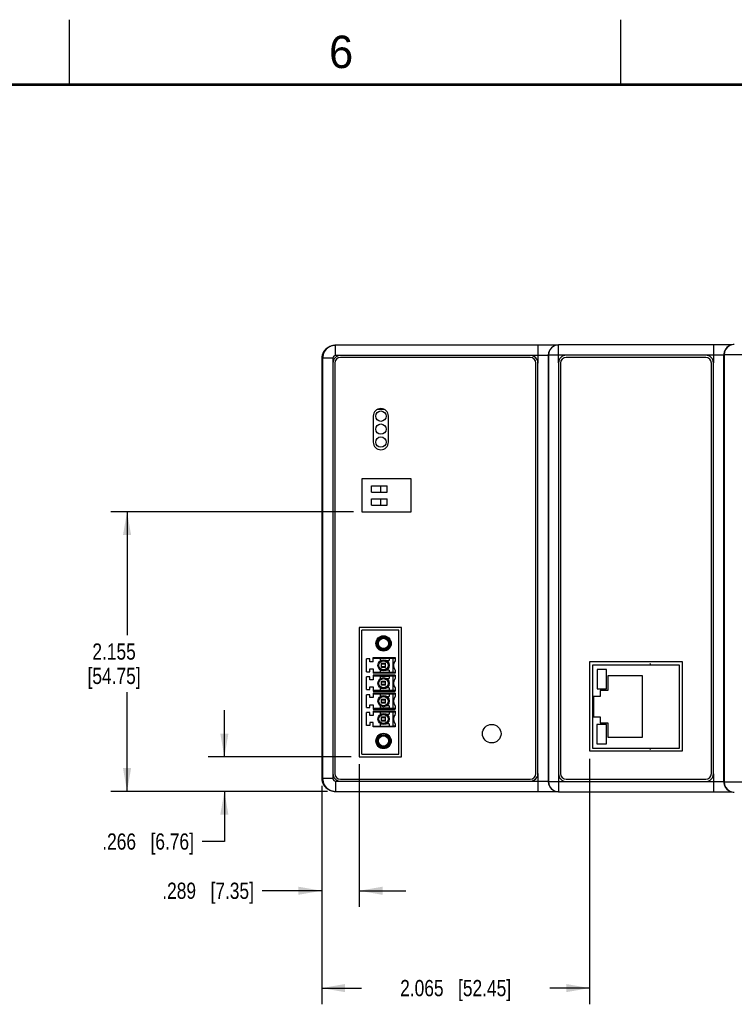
# Model space of a CAD drawing. Header units: inches. Extents: x 0 to 34, y 0 to 22.
# Tile 21 of 46: x 8.1 to 13.6, y 14.4 to 22. Entities that reach past the tile are written whole.
import ezdxf

# ---------------------------------------------------------------- set-up
doc = ezdxf.new("R2010")
doc.units = ezdxf.units.IN
doc.header["$LTSCALE"] = 1.87
doc.header["$MEASUREMENT"] = 0
doc.layers.get('0').update_dxf_attribs({"linetype": 'CONTINUOUS'})
doc.layers.add('DIMENSIONS', color=7, linetype='CONTINUOUS')
doc.styles.get("Standard").update_dxf_attribs({"font": 'txt', "width": 0.8})
doc.styles.add('TEXTSTYLE_2', font='txt')
doc.dimstyles.new('DIMSTYLE_1', dxfattribs={"dimtxt": 0.125, "dimasz": 0.18, "dimexe": 0.18, "dimexo": 0.0625, "dimgap": 0.09, "dimtad": 0, "dimtih": 1, "dimtoh": 1, "dimdec": 3, "dimzin": 4, "dimdsep": 46, "dimtxsty": 'STANDARD', "dimblk": '_FILLED', "dimblk1": '_FILLED', "dimblk2": '_FILLED', "dimcen": 0.09, "dimadec": 0, "dimazin": 0, "dimtp": 0.01, "dimtm": 0.01, "dimtfac": 1, "dimtdec": 3, "dimtofl": 0, "dimtmove": 0, "dimatfit": 3, "dimldrblk": '_FILLED', "dimfxl": 1, "dimtolj": 1, "dimtzin": 4, "dimarcsym": 0})

# ---------------------------------------------------------------- blocks, each defined once
blk = doc.blocks.new('_FILLED')
at = {"color": 0, "linetype": 'BYBLOCK'}
blk.add_solid([(0, 0), (-1, 0.174), (-1, -0.174)], dxfattribs=at)
blk = doc.blocks.new('*D15')
at = {"layer": 'DIMENSIONS', "color": 2, "linetype": 'CONTINUOUS'}
for p, q in [((9.6943, 16.3198), (9.6943, 16.6798)), ((10.6712, 16.3198), (9.5693, 16.3198)), ((10.4893, 16.0536), (9.5693, 16.0536)), ((9.6943, 16.0536), (9.6943, 15.6675)), ((9.6943, 15.6675), (9.522, 15.6675))]:
    blk.add_line(p, q, dxfattribs=at)
at = {"layer": 'DIMENSIONS', "color": 2, "linetype": 'CONTINUOUS', "xscale": 0.18, "yscale": 0.18, "zscale": 0.18}
for p, rotation in [((9.6943, 16.3198), 270), ((9.6943, 16.0536), 90)]:
    blk.add_blockref('_FILLED', p, dxfattribs=dict(at, rotation=rotation))
at = {"layer": 'DIMENSIONS', "color": 2, "linetype": 'CONTINUOUS', "insert": (9.4595, 15.73), "char_height": 0.125, "width": 1.125, "attachment_point": 3, "line_spacing_factor": 0.9}
blk.add_mtext('.266{\\Ftxt.shx;\\W1.000000;\\H0.125000; }[6.76]', dxfattribs=at)
blk = doc.blocks.new('*D16')
at = {"layer": 'DIMENSIONS', "color": 2, "linetype": 'CONTINUOUS'}
for p, q in [((10.6908, 18.209), (8.8193, 18.209)), ((8.9443, 18.209), (8.9443, 17.2563)), ((8.9443, 16.0536), (8.9443, 16.8188)), ((10.4893, 16.0536), (8.8193, 16.0536))]:
    blk.add_line(p, q, dxfattribs=at)
at = {"layer": 'DIMENSIONS', "color": 2, "linetype": 'CONTINUOUS', "xscale": 0.18, "yscale": 0.18, "zscale": 0.18}
for p, rotation in [((8.9443, 18.209), 90), ((8.9443, 16.0536), 270)]:
    blk.add_blockref('_FILLED', p, dxfattribs=dict(at, rotation=rotation))
at = {"layer": 'DIMENSIONS', "color": 2, "linetype": 'CONTINUOUS', "insert": (8.8443, 17.1938), "char_height": 0.125, "width": 0.7, "attachment_point": 2, "line_spacing_factor": 0.9}
blk.add_mtext('2.155\\P[54.75]', dxfattribs=at)
blk = doc.blocks.new('*D17')
at = {"layer": 'DIMENSIONS', "color": 2, "linetype": 'CONTINUOUS'}
for p, q in [((10.7337, 16.2625), (10.7337, 15.1632)), ((10.4443, 16.0959), (10.4443, 15.1632)), ((10.4443, 15.2882), (9.9844, 15.2882)), ((10.7337, 15.2882), (11.0937, 15.2882))]:
    blk.add_line(p, q, dxfattribs=at)
at = {"layer": 'DIMENSIONS', "color": 2, "linetype": 'CONTINUOUS', "xscale": 0.18, "yscale": 0.18, "zscale": 0.18}
blk.add_blockref('_FILLED', (10.4443, 15.2882), dxfattribs=at)
at = {"layer": 'DIMENSIONS', "color": 2, "linetype": 'CONTINUOUS', "xscale": 0.18, "yscale": 0.18, "zscale": 0.18, "rotation": 180}
blk.add_blockref('_FILLED', (10.7337, 15.2882), dxfattribs=at)
at = {"layer": 'DIMENSIONS', "color": 2, "linetype": 'CONTINUOUS', "insert": (9.9219, 15.3507), "char_height": 0.125, "width": 1.125, "attachment_point": 3, "line_spacing_factor": 0.9}
blk.add_mtext('.289{\\Ftxt.shx;\\W1.000000;\\H0.125000; }[7.35]', dxfattribs=at)
blk = doc.blocks.new('*D18')
at = {"layer": 'DIMENSIONS', "color": 2, "linetype": 'CONTINUOUS'}
for p, q in [((12.5092, 16.3035), (12.5092, 14.4132)), ((10.4443, 16.0948), (10.4443, 14.4132)), ((10.4443, 14.5382), (10.7517, 14.5382)), ((12.5092, 14.5382), (12.2017, 14.5382))]:
    blk.add_line(p, q, dxfattribs=at)
at = {"layer": 'DIMENSIONS', "color": 2, "linetype": 'CONTINUOUS', "xscale": 0.18, "yscale": 0.18, "zscale": 0.18, "rotation": 180}
blk.add_blockref('_FILLED', (10.4443, 14.5382), dxfattribs=at)
at = {"layer": 'DIMENSIONS', "color": 2, "linetype": 'CONTINUOUS', "xscale": 0.18, "yscale": 0.18, "zscale": 0.18}
blk.add_blockref('_FILLED', (12.5092, 14.5382), dxfattribs=at)
at = {"layer": 'DIMENSIONS', "color": 2, "linetype": 'CONTINUOUS', "insert": (11.4767, 14.6007), "char_height": 0.125, "width": 1.325, "attachment_point": 2, "line_spacing_factor": 0.9}
blk.add_mtext('2.065{\\Ftxt.shx;\\W1.000000;\\H0.125000; }[52.45]', dxfattribs=at)

msp = doc.modelspace()

# ---------------------------------------------------------------- linework, layer by layer
at = {"color": 2, "linetype": 'CONTINUOUS'}
for p, q in [((8.5, 21.5), (8.5, 22)), ((12.75, 21.5), (12.75, 22))]:
    msp.add_line(p, q, dxfattribs=at)
at = {"color": 7, "linetype": 'CONTINUOUS'}
for p, q in [((10.5071, 19.4808), (10.4996, 19.4771)), ((10.5071, 19.4808), (10.5071, 19.4808)), ((10.5518, 19.4126), (10.5518, 19.4914)), ((12.1213, 19.4914), (10.5518, 19.4914)), ((12.111, 19.4914), (12.111, 19.3536)), ((12.1372, 19.4914), (12.1213, 19.4914)), ((12.1477, 19.4914), (12.1372, 19.4914)), ((12.1629, 19.4915), (12.1477, 19.4914)), ((12.1728, 19.4915), (12.1629, 19.4915)), ((12.1871, 19.4916), (12.1728, 19.4915)), ((12.1963, 19.4916), (12.1871, 19.4916)), ((12.2087, 19.4917), (12.1963, 19.4916)), ((12.2158, 19.4917), (12.2087, 19.4917)), ((12.2249, 19.4918), (12.2158, 19.4917)), ((12.2324, 19.4919), (12.2249, 19.4918)), ((12.2387, 19.492), (12.2324, 19.4919)), ((12.2348, 19.4852), (12.2332, 19.4844)), ((12.2439, 19.492), (12.2387, 19.492)), ((12.2481, 19.4921), (12.2439, 19.492)), ((12.2525, 19.4922), (12.2481, 19.4921)), ((12.256, 19.4922), (12.2525, 19.4922)), ((12.27, 19.3557), (12.27, 19.4935)), ((13.4737, 19.4935), (12.27, 19.4935)), ((13.4634, 19.4935), (13.4634, 19.3557)), ((13.4896, 19.4935), (13.4737, 19.4935)), ((13.5, 19.4935), (13.4896, 19.4935)), ((13.5153, 19.4936), (13.5, 19.4935)), ((13.5252, 19.4936), (13.5153, 19.4936)), ((13.5395, 19.4937), (13.5252, 19.4936)), ((13.5486, 19.4937), (13.5395, 19.4937)), ((13.5611, 19.4938), (13.5486, 19.4937)), ((13.5714, 19.4939), (13.5611, 19.4938)), ((13.5799, 19.494), (13.5714, 19.4939)), ((13.587, 19.494), (13.5799, 19.494)), ((13.5893, 19.4884), (13.5856, 19.4865)), ((13.5929, 19.4941), (13.587, 19.494)), ((13.5978, 19.4942), (13.5929, 19.4941)), ((13.6017, 19.4942), (13.5978, 19.4942)), ((13.6053, 19.4943), (13.6017, 19.4942)), ((10.4518, 19.3914), (10.4443, 19.3876)), ((10.4443, 19.3876), (10.4443, 16.1573)), ((10.4443, 19.3876), (10.4443, 16.1573)), ((10.4443, 19.3876), (10.4443, 19.3876)), ((10.4518, 19.3914), (10.4518, 16.1536)), ((10.5306, 19.3914), (10.4518, 19.3914)), ((10.5306, 19.3914), (10.5306, 19.3536)), ((10.5306, 19.3536), (10.5306, 16.1914)), ((10.5457, 19.3539), (10.5457, 16.191)), ((10.5896, 19.4126), (10.5518, 19.4126)), ((12.052, 19.4126), (10.5896, 19.4126)), ((12.0517, 19.398), (10.5898, 19.398)), ((12.111, 19.4126), (12.052, 19.4126)), ((12.0957, 16.191), (12.0957, 19.3539)), ((12.111, 16.1914), (12.111, 19.3536)), ((12.1913, 19.4148), (12.1897, 19.414)), ((12.1897, 19.414), (12.1897, 16.131)), ((12.1913, 19.4148), (12.1913, 16.1302)), ((12.3291, 19.4148), (12.1913, 19.4148)), ((12.27, 19.3557), (12.27, 16.1892)), ((12.2852, 19.3539), (12.2852, 16.191)), ((13.4043, 19.4148), (12.3291, 19.4148)), ((13.4041, 19.398), (12.3292, 19.398)), ((13.4634, 19.4148), (13.4043, 19.4148)), ((13.4482, 16.191), (13.4482, 19.3539)), ((13.4634, 16.1892), (13.4634, 19.3557)), ((13.5458, 19.418), (13.5421, 19.4161)), ((13.5421, 19.4161), (13.5421, 16.1288)), ((13.5458, 19.418), (13.5458, 16.127)), ((13.7701, 19.418), (13.5458, 19.418)), ((10.9264, 18.997), (10.8746, 18.997)), ((10.8424, 18.945), (10.8424, 18.745)), ((10.9587, 18.745), (10.9587, 18.945)), ((10.7533, 18.463), (10.7533, 18.209)), ((11.133, 18.463), (10.7533, 18.463)), ((11.1329, 18.209), (11.1329, 18.463)), ((11.133, 18.209), (11.133, 18.463)), ((10.8271, 18.359), (10.8271, 18.409)), ((10.8271, 18.409), (10.9503, 18.409)), ((10.9004, 18.359), (10.9004, 18.409)), ((10.9503, 18.359), (10.9503, 18.409)), ((10.8271, 18.359), (10.9503, 18.359)), ((10.8271, 18.259), (10.8271, 18.309)), ((10.8271, 18.309), (10.9503, 18.309)), ((10.9004, 18.259), (10.9004, 18.309)), ((10.9503, 18.259), (10.9503, 18.309)), ((10.7533, 18.209), (11.133, 18.209)), ((10.8271, 18.259), (10.9503, 18.259)), ((10.7337, 17.3158), (10.7337, 16.3198)), ((11.0587, 17.3158), (10.7337, 17.3158)), ((11.0587, 16.3198), (11.0587, 17.3158)), ((10.7537, 16.3398), (10.7537, 17.2965)), ((11.0392, 17.2965), (10.7537, 17.2965)), ((11.0392, 16.3398), (11.0392, 17.2965)), ((10.7892, 16.9756), (10.7892, 17.0741)), ((10.8147, 17.0741), (10.7892, 17.0741)), ((10.8147, 17.0524), (10.8147, 17.0741)), ((10.8403, 17.0524), (10.8403, 17.0859)), ((10.8403, 17.0859), (11.0096, 17.0859)), ((10.8403, 17.081), (10.8974, 17.081)), ((10.8974, 17.0612), (10.8974, 17.081)), ((10.8974, 17.0799), (10.9643, 17.0799)), ((10.9643, 17.081), (10.9643, 17.0612)), ((10.9643, 17.081), (10.9939, 17.081)), ((10.9939, 17.081), (10.9939, 16.9688)), ((11.0096, 17.0859), (11.0096, 17.0609)), ((10.8403, 17.0524), (10.8147, 17.0524)), ((10.8147, 16.9756), (10.8147, 16.9973)), ((10.8147, 16.9973), (10.8403, 16.9973)), ((10.8403, 16.9973), (10.8403, 16.9638)), ((10.9053, 17.0091), (10.9053, 17.0406)), ((10.9053, 17.0406), (10.9368, 17.0406)), ((10.9368, 17.0331), (10.9053, 17.0331)), ((10.9053, 17.0166), (10.9368, 17.0166)), ((10.9368, 17.0091), (10.9053, 17.0091)), ((10.9368, 17.0091), (10.9368, 17.0406)), ((10.9447, 17.0612), (10.9643, 17.0612)), ((12.5092, 17.051), (12.5092, 16.366)), ((13.2245, 17.051), (12.5092, 17.051)), ((12.5311, 17.027), (12.5311, 16.3869)), ((13.2012, 17.027), (12.5311, 17.027)), ((13.2012, 16.3869), (13.2012, 17.027)), ((13.2245, 16.366), (13.2245, 17.051)), ((10.7892, 16.9756), (10.8147, 16.9756)), ((10.7892, 16.8379), (10.7892, 16.9363)), ((10.8147, 16.9363), (10.7892, 16.9363)), ((10.8147, 16.9146), (10.8147, 16.9363)), ((10.8974, 16.9688), (10.8403, 16.9688)), ((11.0096, 16.9638), (10.8403, 16.9638)), ((10.8403, 16.9481), (10.8403, 16.9146)), ((11.0096, 16.9481), (10.8403, 16.9481)), ((10.8403, 16.9432), (10.8974, 16.9432)), ((10.8974, 16.9688), (10.8974, 16.9886)), ((10.9643, 16.9698), (10.8974, 16.9698)), ((10.8974, 16.9234), (10.8974, 16.9432)), ((10.8974, 16.9422), (10.9643, 16.9422)), ((10.9643, 16.9886), (10.9447, 16.9886)), ((10.9447, 16.9234), (10.9643, 16.9234)), ((10.9643, 16.9886), (10.9643, 16.9688)), ((10.9939, 16.9688), (10.9643, 16.9688)), ((10.9643, 16.9432), (10.9643, 16.9234)), ((10.9643, 16.9432), (10.9939, 16.9432)), ((10.9939, 16.9432), (10.9939, 16.831)), ((11.0096, 16.9888), (11.0096, 16.9638)), ((11.0096, 16.9481), (11.0096, 16.9231)), ((12.5679, 16.9923), (12.5679, 16.8432)), ((12.6398, 16.9923), (12.5679, 16.9923)), ((12.6398, 16.8432), (12.6398, 16.9923)), ((12.6504, 16.9432), (12.6504, 16.8319)), ((12.9181, 16.9432), (12.6504, 16.9432)), ((12.9181, 16.4707), (12.9181, 16.9432)), ((10.8403, 16.9146), (10.8147, 16.9146)), ((10.8147, 16.8379), (10.8147, 16.8595)), ((10.8147, 16.8595), (10.8403, 16.8595)), ((10.8403, 16.8595), (10.8403, 16.826)), ((10.8974, 16.831), (10.8974, 16.8508)), ((10.9053, 16.8713), (10.9053, 16.9028)), ((10.9053, 16.9028), (10.9368, 16.9028)), ((10.9368, 16.8953), (10.9053, 16.8953)), ((10.9053, 16.8788), (10.9368, 16.8788)), ((10.9368, 16.8713), (10.9053, 16.8713)), ((10.9368, 16.8713), (10.9368, 16.9028)), ((10.9643, 16.8508), (10.9447, 16.8508)), ((10.9643, 16.8508), (10.9643, 16.831)), ((11.0096, 16.851), (11.0096, 16.826)), ((12.5679, 16.8432), (12.6398, 16.8432)), ((10.7892, 16.8379), (10.8147, 16.8379)), ((10.7892, 16.7001), (10.7892, 16.7985)), ((10.8147, 16.7985), (10.7892, 16.7985)), ((10.8147, 16.7768), (10.8147, 16.7985)), ((10.8403, 16.7768), (10.8147, 16.7768)), ((10.8974, 16.831), (10.8403, 16.831)), ((10.8403, 16.826), (11.0096, 16.826)), ((10.8403, 16.8103), (10.8403, 16.7768)), ((11.0096, 16.8103), (10.8403, 16.8103)), ((10.8403, 16.8054), (10.8974, 16.8054)), ((10.9643, 16.832), (10.8974, 16.832)), ((10.8974, 16.7856), (10.8974, 16.8054)), ((10.8974, 16.8044), (10.9643, 16.8044)), ((10.9447, 16.7856), (10.9643, 16.7856)), ((10.9939, 16.831), (10.9643, 16.831)), ((10.9643, 16.8054), (10.9643, 16.7856)), ((10.9643, 16.8054), (10.9939, 16.8054)), ((10.9939, 16.8054), (10.9939, 16.6932)), ((11.0096, 16.8103), (11.0096, 16.7854)), ((12.5402, 16.7857), (12.5402, 16.6282)), ((12.5913, 16.7857), (12.5402, 16.7857)), ((12.5913, 16.8319), (12.5913, 16.7857)), ((12.6504, 16.8319), (12.5913, 16.8319)), ((10.7892, 16.7001), (10.8147, 16.7001)), ((10.8147, 16.7001), (10.8147, 16.7217)), ((10.8147, 16.7217), (10.8403, 16.7217)), ((10.8403, 16.7217), (10.8403, 16.6882)), ((10.8974, 16.6932), (10.8403, 16.6932)), ((10.8974, 16.6932), (10.8974, 16.713)), ((10.9643, 16.6942), (10.8974, 16.6942)), ((10.9053, 16.7335), (10.9053, 16.765)), ((10.9053, 16.765), (10.9368, 16.765)), ((10.9368, 16.7575), (10.9053, 16.7575)), ((10.9053, 16.7411), (10.9368, 16.7411)), ((10.9368, 16.7335), (10.9053, 16.7335)), ((10.9368, 16.7335), (10.9368, 16.765)), ((10.9643, 16.713), (10.9447, 16.713)), ((10.9643, 16.713), (10.9643, 16.6932)), ((10.9939, 16.6932), (10.9643, 16.6932)), ((11.0096, 16.7132), (11.0096, 16.6882)), ((10.7892, 16.5623), (10.7892, 16.6607)), ((10.8147, 16.6607), (10.7892, 16.6607)), ((10.8147, 16.639), (10.8147, 16.6607)), ((10.8403, 16.639), (10.8147, 16.639)), ((10.8403, 16.6882), (11.0096, 16.6882)), ((10.8403, 16.6725), (10.8403, 16.639)), ((11.0096, 16.6725), (10.8403, 16.6725)), ((10.8403, 16.6676), (10.8974, 16.6676)), ((10.8974, 16.6478), (10.8974, 16.6676)), ((10.8974, 16.6666), (10.9643, 16.6666)), ((10.9053, 16.5957), (10.9053, 16.6272)), ((10.9053, 16.6272), (10.9368, 16.6272)), ((10.9368, 16.6197), (10.9053, 16.6197)), ((10.9368, 16.5957), (10.9368, 16.6272)), ((10.9447, 16.6478), (10.9643, 16.6478)), ((10.9643, 16.6676), (10.9643, 16.6478)), ((10.9643, 16.6676), (10.9939, 16.6676)), ((10.9939, 16.6676), (10.9939, 16.5554)), ((11.0096, 16.6725), (11.0096, 16.6476)), ((12.5402, 16.6282), (12.5913, 16.6282)), ((12.5913, 16.6282), (12.5913, 16.5819)), ((10.8147, 16.5623), (10.7892, 16.5623)), ((10.8147, 16.5839), (10.8147, 16.5623)), ((10.8403, 16.5839), (10.8147, 16.5839)), ((10.8403, 16.5504), (10.8403, 16.5839)), ((10.8403, 16.5554), (10.8974, 16.5554)), ((11.0096, 16.5504), (10.8403, 16.5504)), ((10.8974, 16.5554), (10.8974, 16.5752)), ((10.8974, 16.5564), (10.9643, 16.5564)), ((10.9053, 16.6033), (10.9368, 16.6033)), ((10.9368, 16.5957), (10.9053, 16.5957)), ((10.9643, 16.5752), (10.9447, 16.5752)), ((10.9643, 16.5752), (10.9643, 16.5554)), ((10.9643, 16.5554), (10.9939, 16.5554)), ((11.0096, 16.5754), (11.0096, 16.5504)), ((12.5648, 16.5703), (12.5648, 16.4205)), ((12.639, 16.5703), (12.5648, 16.5703)), ((12.5913, 16.5819), (12.6504, 16.5819)), ((12.639, 16.4205), (12.639, 16.5703)), ((12.6504, 16.5819), (12.6504, 16.4707)), ((12.6504, 16.4707), (12.9181, 16.4707)), ((12.5648, 16.4205), (12.639, 16.4205)), ((10.7337, 16.3198), (11.0587, 16.3198)), ((10.7537, 16.3398), (11.0392, 16.3398)), ((12.5092, 16.366), (13.2245, 16.366)), ((12.5311, 16.3869), (13.2012, 16.3869)), ((10.5306, 16.1913), (10.5306, 16.1536)), ((12.111, 16.1913), (12.111, 16.0536)), ((12.27, 16.1892), (12.27, 16.0514)), ((13.4634, 16.1892), (13.4634, 16.0514)), ((10.4443, 16.1573), (10.4518, 16.1536)), ((10.4443, 16.1573), (10.4443, 16.1573)), ((10.5306, 16.1536), (10.4518, 16.1536)), ((10.5518, 16.1323), (10.5518, 16.0536)), ((10.5518, 16.1323), (10.5896, 16.1323)), ((10.5896, 16.1323), (12.052, 16.1323)), ((10.5898, 16.147), (12.0517, 16.147)), ((12.052, 16.1323), (12.111, 16.1323)), ((12.1897, 16.131), (12.1913, 16.1302)), ((12.1913, 16.1302), (12.3291, 16.1302)), ((12.3291, 16.1302), (13.4043, 16.1302)), ((12.3292, 16.147), (13.4041, 16.147)), ((13.4043, 16.1302), (13.4634, 16.1302)), ((13.5421, 16.1288), (13.5458, 16.127)), ((13.5458, 16.127), (13.7701, 16.127)), ((10.4996, 16.0679), (10.5071, 16.0641)), ((10.5071, 16.0641), (10.5071, 16.0641)), ((10.5518, 16.0536), (12.1213, 16.0536)), ((12.1213, 16.0536), (12.1371, 16.0535)), ((12.1371, 16.0535), (12.1527, 16.0535)), ((12.1527, 16.0535), (12.1628, 16.0535)), ((12.1628, 16.0535), (12.1727, 16.0535)), ((12.1727, 16.0535), (12.1869, 16.0534)), ((12.1869, 16.0534), (12.196, 16.0533)), ((12.196, 16.0533), (12.2047, 16.0533)), ((12.2047, 16.0533), (12.2128, 16.0532)), ((12.2128, 16.0532), (12.2202, 16.0532)), ((12.2202, 16.0532), (12.2266, 16.0531)), ((12.2266, 16.0531), (12.2347, 16.053)), ((12.2332, 16.0606), (12.2348, 16.0597)), ((12.2347, 16.053), (12.2412, 16.053)), ((12.2412, 16.053), (12.2462, 16.0529)), ((12.2462, 16.0529), (12.2502, 16.0528)), ((12.2502, 16.0528), (12.2545, 16.0527)), ((12.2545, 16.0527), (12.256, 16.0527)), ((12.27, 16.0514), (13.4736, 16.0514)), ((13.4736, 16.0514), (13.4895, 16.0514)), ((13.4895, 16.0514), (13.505, 16.0514)), ((13.505, 16.0514), (13.5151, 16.0514)), ((13.5151, 16.0514), (13.525, 16.0513)), ((13.525, 16.0513), (13.5393, 16.0513)), ((13.5393, 16.0513), (13.5483, 16.0512)), ((13.5483, 16.0512), (13.557, 16.0512)), ((13.557, 16.0512), (13.5652, 16.0511)), ((13.5652, 16.0511), (13.5725, 16.051)), ((13.5725, 16.051), (13.579, 16.051)), ((13.579, 16.051), (13.587, 16.0509)), ((13.5856, 16.0584), (13.5893, 16.0566)), ((13.587, 16.0509), (13.5935, 16.0508)), ((13.5935, 16.0508), (13.5985, 16.0508)), ((13.5985, 16.0508), (13.6026, 16.0507)), ((13.6026, 16.0507), (13.6053, 16.0506))]:
    msp.add_line(p, q, dxfattribs=at)
at = {"color": 7, "linetype": 'CONTINUOUS', "const_width": 0.02}
msp.add_lwpolyline([(33.5, 21.5), (0.5, 21.5)], dxfattribs=at)
at = {"color": 7, "linetype": 'CONTINUOUS'}
for points in [[(10.5518, 19.4914), (10.5484, 19.4913), (10.5446, 19.4911), (10.5409, 19.4908), (10.5372, 19.4903), (10.5335, 19.4897), (10.5298, 19.4889), (10.5261, 19.488), (10.5225, 19.487), (10.519, 19.4858), (10.5154, 19.4845), (10.512, 19.4831), (10.5086, 19.4815), (10.5071, 19.4808)], [(10.5071, 16.0641), (10.5085, 16.0634), (10.5119, 16.0619), (10.5154, 16.0604), (10.5189, 16.0591), (10.5225, 16.058), (10.5261, 16.0569), (10.5298, 16.056), (10.5334, 16.0553), (10.5371, 16.0547), (10.5409, 16.0542), (10.5446, 16.0538), (10.5483, 16.0536), (10.5518, 16.0536)]]:
    msp.add_lwpolyline(points, dxfattribs=at)
for centre, radius in [((10.9011, 18.9451), 0.04), ((10.9011, 18.8451), 0.04), ((10.9011, 18.7451), 0.04), ((10.921, 17.1941), 0.0591), ((10.921, 17.1941), 0.0512), ((10.921, 17.1941), 0.0482), ((10.921, 17.1941), 0.0404), ((10.921, 17.1941), 0.0394), ((10.921, 17.0249), 0.0433), ((10.921, 17.0249), 0.0354), ((10.921, 16.8871), 0.0433), ((10.921, 16.8871), 0.0354), ((10.921, 16.7493), 0.0433), ((10.921, 16.7493), 0.0354), ((10.921, 16.6115), 0.0433), ((10.921, 16.6115), 0.0354), ((11.755, 16.4985), 0.0715), ((10.921, 16.4422), 0.0591), ((10.921, 16.4422), 0.0512), ((10.921, 16.4422), 0.0482), ((10.921, 16.4422), 0.0404), ((10.921, 16.4422), 0.0394)]:
    msp.add_circle(centre, radius, dxfattribs=at)
for centre, radius, start, end in [((10.5443, 19.3876), 0.1, 116.56241, 180), ((10.5443, 19.3876), 0.1, 128.74809, 180.01113), ((10.5518, 19.3914), 0.1, 121.38026, 180.00845), ((10.5443, 19.3876), 0.1, 127.75344, 128.74591), ((10.5443, 19.3876), 0.1, 126.60356, 127.75344), ((10.5443, 19.3876), 0.1, 125.69232, 126.60351), ((10.5443, 19.3876), 0.1, 124.50081, 125.69232), ((10.5443, 19.3876), 0.1, 123.49544, 124.50076), ((10.5443, 19.3876), 0.1, 122.37661, 123.49544), ((10.5443, 19.3876), 0.1, 121.29456, 122.37656), ((10.5443, 19.3876), 0.1, 120.22166, 121.29456), ((10.5443, 19.3876), 0.1, 119.24748, 120.22162), ((10.5443, 19.3876), 0.1, 116.56333, 119.24748), ((10.5518, 19.3914), 0.1, 116.56574, 121.37865), ((12.2685, 19.414), 0.0787, 116.61295, 180.01221), ((12.27, 19.4148), 0.0787, 116.56604, 180.01221), ((12.27, 19.4148), 0.0787, 90, 116.56282), ((13.6208, 19.4161), 0.0787, 116.61295, 180.01221), ((13.6245, 19.418), 0.0787, 116.56604, 180.01221), ((13.6245, 19.418), 0.0787, 90, 116.56282), ((10.5896, 19.3536), 0.0591, 90.02508, 179.97492), ((10.5518, 19.3914), 0.0213, 89.99783, 179.99487), ((10.5898, 19.3539), 0.0441, 90, 180), ((12.0517, 19.3539), 0.0441, 0, 90), ((12.052, 19.3536), 0.0591, 0.02508, 89.97492), ((12.3291, 19.3557), 0.0591, 90.02508, 179.97492), ((12.3292, 19.3539), 0.0441, 90, 180), ((13.4041, 19.3539), 0.0441, 0, 90), ((13.4043, 19.3557), 0.0591, 0.02508, 89.97492), ((10.9005, 18.945), 0.0581, 0, 180), ((10.9005, 18.745), 0.0581, 180, 360), ((11.0588, 17.0249), 0.061, 143.75069, 216.24933), ((12.9512, 17.017), 0.0315, 18.58735, 42.86513), ((12.952, 17.0169), 0.0309, 19.03313, 43.99118), ((11.0588, 16.8871), 0.061, 143.75069, 216.24933), ((11.0588, 16.7493), 0.061, 143.75069, 216.24933), ((11.0588, 16.6115), 0.061, 143.75069, 216.24933), ((12.9512, 16.3969), 0.0315, 317.13489, 341.41266), ((12.952, 16.3969), 0.0309, 316.00883, 340.96689), ((10.5896, 16.1914), 0.0591, 180.02508, 269.97492), ((10.5898, 16.191), 0.0441, 180, 270), ((12.0517, 16.191), 0.0441, 270, 360), ((12.052, 16.1914), 0.0591, 270.02508, 359.97492), ((12.3291, 16.1892), 0.0591, 180.02508, 269.97492), ((12.3292, 16.191), 0.0441, 180, 270), ((13.4041, 16.191), 0.0441, 270, 360), ((13.4043, 16.1892), 0.0591, 270.02508, 359.97492), ((10.5443, 16.1573), 0.1, 180, 243.43661), ((10.5443, 16.1573), 0.1, 179.98776, 243.43384), ((10.5518, 16.1536), 0.1, 179.99155, 238.61974), ((10.5518, 16.1536), 0.0213, 180.00588, 270.00145), ((12.2685, 16.1309), 0.0787, 179.98779, 243.38732), ((12.27, 16.1302), 0.0787, 179.98779, 243.43396), ((13.6208, 16.1288), 0.0787, 179.98779, 243.38732), ((13.6245, 16.127), 0.0787, 179.98779, 243.43396), ((10.5518, 16.1535), 0.1, 238.62135, 243.43426), ((12.27, 16.1302), 0.0787, 243.43718, 270), ((13.6245, 16.127), 0.0787, 243.43718, 270)]:
    msp.add_arc(centre, radius, start, end, dxfattribs=at)
for centre, start_param, end_param in [((10.9939, 17.0813), -1.570796, 0), ((10.9939, 16.9685), 0, 1.570796), ((10.9939, 16.9435), -1.570796, 0), ((10.9939, 16.8307), 0, 1.570796), ((10.9939, 16.8057), -1.570796, 0), ((10.9939, 16.6929), 0, 1.570796), ((10.9939, 16.6679), -1.570796, 0), ((10.9939, 16.5551), 0, 1.570796)]:
    msp.add_ellipse(centre, major_axis=(0.0157, 0), ratio=0.018382, start_param=start_param, end_param=end_param, dxfattribs=at)
for points, knots in [([(12.1897, 19.414), (12.1897, 19.414), (12.1897, 19.414), (12.1897, 19.414), (12.1896, 19.4139), (12.1896, 19.4139), (12.1895, 19.4139), (12.1894, 19.4139), (12.1892, 19.4139), (12.189, 19.4138), (12.1887, 19.4138), (12.1884, 19.4138), (12.188, 19.4137), (12.1876, 19.4137), (12.1869, 19.4136), (12.186, 19.4136), (12.1847, 19.4135), (12.1833, 19.4135), (12.1817, 19.4134), (12.18, 19.4133), (12.178, 19.4133), (12.176, 19.4132), (12.1737, 19.4132), (12.1713, 19.4131), (12.1688, 19.4131), (12.1662, 19.413), (12.1634, 19.413), (12.1594, 19.4129), (12.1542, 19.4129), (12.1476, 19.4128), (12.1407, 19.4127), (12.1336, 19.4127), (12.1262, 19.4127), (12.1186, 19.4126), (12.1136, 19.4126), (12.111, 19.4126)], [0, 0, 0, 0, 0.000355, 0.000837, 0.001453, 0.00221, 0.003108, 0.00415, 0.006664, 0.009757, 0.013429, 0.017677, 0.022502, 0.0279, 0.033869, 0.047506, 0.063382, 0.081462, 0.101702, 0.124057, 0.148473, 0.174894, 0.203257, 0.233497, 0.265541, 0.299315, 0.334739, 0.37173, 0.450061, 0.533571, 0.621473, 0.71294, 0.807112, 0.903099, 1, 1, 1, 1]), ([(13.5421, 19.4161), (13.5421, 19.4161), (13.5421, 19.4161), (13.542, 19.4161), (13.542, 19.4161), (13.5419, 19.4161), (13.5419, 19.416), (13.5418, 19.416), (13.5416, 19.416), (13.5413, 19.416), (13.5411, 19.4159), (13.5407, 19.4159), (13.5403, 19.4159), (13.5399, 19.4158), (13.5393, 19.4158), (13.5383, 19.4157), (13.5371, 19.4157), (13.5357, 19.4156), (13.5341, 19.4155), (13.5323, 19.4155), (13.5304, 19.4154), (13.5283, 19.4154), (13.5261, 19.4153), (13.5237, 19.4153), (13.5212, 19.4152), (13.5185, 19.4152), (13.5157, 19.4151), (13.5118, 19.4151), (13.5066, 19.415), (13.5, 19.4149), (13.4931, 19.4149), (13.4859, 19.4148), (13.4785, 19.4148), (13.471, 19.4148), (13.4659, 19.4148), (13.4634, 19.4148)], [0, 0, 0, 0, 0.000355, 0.000837, 0.001453, 0.00221, 0.003108, 0.00415, 0.006664, 0.009757, 0.013429, 0.017677, 0.022502, 0.0279, 0.033869, 0.047506, 0.063382, 0.081462, 0.101702, 0.124057, 0.148473, 0.174894, 0.203257, 0.233497, 0.265541, 0.299315, 0.334739, 0.37173, 0.450061, 0.533571, 0.621473, 0.71294, 0.807112, 0.903099, 1, 1, 1, 1]), ([(12.111, 16.1323), (12.1136, 16.1323), (12.1186, 16.1323), (12.1262, 16.1323), (12.1336, 16.1323), (12.1407, 16.1322), (12.1476, 16.1322), (12.1542, 16.1321), (12.1594, 16.132), (12.1634, 16.132), (12.1662, 16.1319), (12.1688, 16.1319), (12.1713, 16.1318), (12.1737, 16.1318), (12.176, 16.1317), (12.178, 16.1317), (12.18, 16.1316), (12.1817, 16.1315), (12.1833, 16.1315), (12.1847, 16.1314), (12.186, 16.1314), (12.1869, 16.1313), (12.1876, 16.1313), (12.188, 16.1312), (12.1884, 16.1312), (12.1887, 16.1312), (12.189, 16.1311), (12.1892, 16.1311), (12.1894, 16.1311), (12.1895, 16.131), (12.1896, 16.131), (12.1896, 16.131), (12.1897, 16.131), (12.1897, 16.131), (12.1897, 16.131), (12.1897, 16.131)], [0, 0, 0, 0, 0.096901, 0.192888, 0.28706, 0.378527, 0.466429, 0.549939, 0.62827, 0.665261, 0.700685, 0.734459, 0.766503, 0.796743, 0.825106, 0.851527, 0.875943, 0.898298, 0.918538, 0.936618, 0.952494, 0.966131, 0.9721, 0.977498, 0.982323, 0.986571, 0.990243, 0.993336, 0.99585, 0.996892, 0.99779, 0.998547, 0.999163, 0.999645, 1, 1, 1, 1]), ([(13.4634, 16.1302), (13.4659, 16.1302), (13.471, 16.1302), (13.4785, 16.1302), (13.4859, 16.1301), (13.4931, 16.1301), (13.5, 16.13), (13.5066, 16.13), (13.5118, 16.1299), (13.5157, 16.1298), (13.5185, 16.1298), (13.5212, 16.1297), (13.5237, 16.1297), (13.5261, 16.1296), (13.5283, 16.1296), (13.5304, 16.1295), (13.5323, 16.1295), (13.5341, 16.1294), (13.5357, 16.1293), (13.5371, 16.1293), (13.5383, 16.1292), (13.5393, 16.1292), (13.5399, 16.1291), (13.5403, 16.1291), (13.5407, 16.1291), (13.5411, 16.129), (13.5413, 16.129), (13.5416, 16.129), (13.5418, 16.1289), (13.5419, 16.1289), (13.5419, 16.1289), (13.542, 16.1289), (13.542, 16.1289), (13.5421, 16.1288), (13.5421, 16.1288), (13.5421, 16.1288)], [0, 0, 0, 0, 0.096901, 0.192888, 0.28706, 0.378527, 0.466429, 0.549939, 0.62827, 0.665261, 0.700685, 0.734459, 0.766503, 0.796743, 0.825106, 0.851527, 0.875943, 0.898298, 0.918538, 0.936618, 0.952494, 0.966131, 0.9721, 0.977498, 0.982323, 0.986571, 0.990243, 0.993336, 0.99585, 0.996892, 0.99779, 0.998547, 0.999163, 0.999645, 1, 1, 1, 1])]:
    msp.add_open_spline(points, degree=3, knots=knots, dxfattribs=at)

# ---------------------------------------------------------------- texts
at = {"color": 2, "linetype": 'CONTINUOUS', "insert": (10.5012, 21.8772), "char_height": 0.25, "width": 0.25, "attachment_point": 1, "line_spacing_factor": 0.9, "style": 'TEXTSTYLE_2'}
msp.add_mtext('6', dxfattribs=at)

# ---------------------------------------------------------------- dimensions: what is measured, and where the dimension line sits
at = {"layer": 'DIMENSIONS', "color": 2, "linetype": 'CONTINUOUS'}
for base, p2, picture, middle in [((8.9443, 18.209), (10.6908, 18.209), '*D16', (8.7943, 17.0375)), ((9.6943, 16.3198), (10.6712, 16.3198), '*D15', (8.647, 15.6675))]:
    dim = msp.add_linear_dim(base=base, p1=(10.4893, 16.0536), p2=p2, angle=90, dimstyle='DIMSTYLE_1', dxfattribs=at)
    dim.commit()
    dim.dimension.update_dxf_attribs({"geometry": picture, "text_midpoint": middle, "dimtype": 160})
for base, p1, p2, picture, middle in [((10.7337, 15.2882), (10.4443, 16.0959), (10.7337, 16.2625), '*D17', (9.1094, 15.2882)), ((12.5092, 14.5382), (10.4443, 16.0948), (12.5092, 16.3035), '*D18', (11.3267, 14.5382))]:
    dim = msp.add_linear_dim(base=base, p1=p1, p2=p2, dimstyle='DIMSTYLE_1', dxfattribs=at)
    dim.commit()
    dim.dimension.update_dxf_attribs({"geometry": picture, "text_midpoint": middle, "dimtype": 160})

doc.saveas('drawing.dxf')
